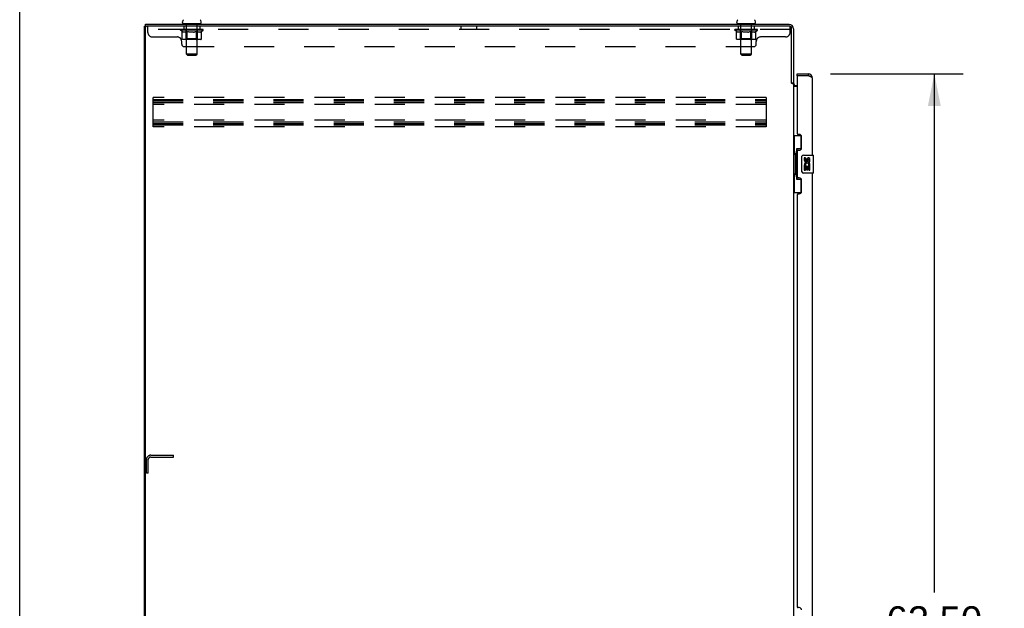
# Model space of a CAD drawing. Header units: inches. Extents: x 0 to 304, y 0 to 196.
# Tile 3 of 19: x 0 to 55, y 102 to 135. Entities that reach past the tile are written whole.
import ezdxf

# ---------------------------------------------------------------- set-up
doc = ezdxf.new("R2010")
doc.units = ezdxf.units.IN
doc.header["$LTSCALE"] = 16.696429
doc.header["$MEASUREMENT"] = 0
doc.linetypes.add('HIDDEN', pattern=[0.2, 0.1, -0.1])
doc.layers.get('0').update_dxf_attribs({"linetype": 'CONTINUOUS'})
for name, color, linetype in [('02___PRT_ALL_AXES', 7, 'CONTINUOUS'), ('DEFAULT_2', 8, 'HIDDEN'), ('DIMENSIONS', 7, 'CONTINUOUS')]:
    doc.layers.add(name, color=color, linetype=linetype)
doc.styles.get("Standard").update_dxf_attribs({"font": 'arial.ttf'})
doc.dimstyles.new('DIMSTYLE_1', dxfattribs={"dimtxt": 1.517857, "dimasz": 1.785714, "dimexe": 0.09, "dimexo": 0.07, "dimgap": 0.0425, "dimtad": 0, "dimtih": 1, "dimtoh": 1, "dimzin": 4, "dimdsep": 46, "dimtxsty": 'Standard', "dimblk": '_FILLED', "dimblk1": '_FILLED', "dimblk2": '_FILLED', "dimcen": 0.09, "dimazin": 1, "dimtfac": 1, "dimtdec": 3, "dimtofl": 0, "dimtmove": 0, "dimatfit": 3, "dimldrblk": '_FILLED', "dimfxl": 1, "dimtolj": 1, "dimtzin": 4, "dimarcsym": 0})

# ---------------------------------------------------------------- blocks, each defined once
blk = doc.blocks.new('_FILLED')
at = {"color": 0, "linetype": 'ByBlock'}
blk.add_solid([(0, 0), (-1, 0.2), (-1, -0.2)], dxfattribs=at)
blk = doc.blocks.new('*D12')
at = {"layer": 'DIMENSIONS', "color": 2, "linetype": 'Continuous'}
for p, q in [((44.985, 131.949), (52.344, 131.949)), ((50.736, 131.949), (50.736, 103.181)), ((50.736, 69.449), (50.736, 97.868)), ((44.985, 69.449), (52.344, 69.449))]:
    blk.add_line(p, q, dxfattribs=at)
at = {"layer": 'DIMENSIONS', "color": 2, "linetype": 'Continuous', "xscale": 1.7857142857, "yscale": 1.7857142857, "zscale": 1.7857142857}
for p, rotation in [((50.736, 131.949), 90), ((50.736, 69.449), 270)]:
    blk.add_blockref('_FILLED', p, dxfattribs=dict(at, rotation=rotation))
at = {"layer": 'DIMENSIONS', "color": 2, "linetype": 'Continuous', "insert": (50.736, 102.422), "char_height": 1.5179, "width": 7.76421, "attachment_point": 2, "line_spacing_factor": 0.9}
blk.add_mtext('62.50\\PDOORS', dxfattribs=at)

msp = doc.modelspace()

# ---------------------------------------------------------------- linework, layer by layer
at = {"color": 7, "linetype": 'Continuous'}
for p, q in [((0, 0), (0, 196.429)), ((6.923, 62.803), (6.923, 134.595)), ((6.923, 134.595), (7.038, 134.595)), ((6.975, 134.595), (6.975, 134.699)), ((9.025, 134.798), (9.025, 134.837)), ((9.048, 134.729), (9.048, 134.699)), ((10.048, 134.729), (9.048, 134.729)), ((10.048, 134.729), (10.048, 134.699)), ((10.071, 134.798), (10.071, 134.837)), ((39.775, 134.798), (39.775, 134.837)), ((39.798, 134.729), (39.798, 134.699)), ((40.798, 134.729), (39.798, 134.729)), ((40.798, 134.729), (40.798, 134.699)), ((40.821, 134.798), (40.821, 134.837)), ((43.127, 131.845), (43.127, 131.949)), ((43.147, 131.845), (43.127, 131.845)), ((43.735, 131.949), (43.735, 131.845)), ((42.819, 131.458), (42.923, 131.458)), ((42.923, 128.524), (43.364, 128.524)), ((42.962, 128.524), (42.962, 127.499)), ((43.327, 128.524), (43.327, 127.744)), ((42.941, 127.499), (42.941, 126.399)), ((42.941, 127.499), (43.063, 127.499)), ((43.063, 127.529), (43.063, 127.549)), ((43.063, 126.399), (43.063, 127.499)), ((43.1, 127.789), (43.1, 126.109)), ((43.327, 127.789), (43.1, 127.789)), ((43.386, 126.549), (43.386, 127.349)), ((43.486, 127.449), (44.026, 127.449)), ((44.041, 126.464), (44.041, 127.434)), ((42.941, 126.399), (43.063, 126.399)), ((42.962, 126.399), (42.962, 125.374)), ((43.063, 126.348), (43.063, 126.368)), ((44.026, 126.449), (43.486, 126.449)), ((43.1, 126.109), (43.327, 126.109)), ((43.327, 126.154), (43.327, 125.374)), ((42.923, 125.374), (43.364, 125.374))]:
    msp.add_line(p, q, dxfattribs=at)
at = {"color": 3, "linetype": 'Continuous'}
for p, q in [((6.975, 134.699), (42.677, 134.699)), ((6.975, 62.865), (6.975, 134.532)), ((42.715, 134.595), (7.038, 134.595)), ((42.819, 131.447), (42.819, 134.491)), ((42.923, 134.452), (42.923, 131.445)), ((43.127, 131.949), (43.735, 131.949)), ((43.127, 131.825), (43.127, 128.656)), ((43.735, 131.845), (43.147, 131.845)), ((43.981, 127.449), (43.981, 131.702)), ((42.833, 131.425), (42.831, 131.429)), ((42.923, 131.406), (42.849, 131.406)), ((42.923, 131.406), (42.923, 69.991)), ((43.127, 131.251), (42.923, 131.251)), ((43.066, 131.303), (43.127, 131.303)), ((43.247, 128.596), (43.187, 128.596)), ((43.377, 127.846), (43.377, 128.466)), ((43.127, 127.656), (43.127, 126.241)), ((43.187, 127.716), (43.247, 127.716)), ((43.247, 126.181), (43.187, 126.181)), ((43.981, 101.199), (43.981, 126.449)), ((43.377, 125.431), (43.377, 126.051)), ((43.127, 125.241), (43.127, 102.406)), ((43.187, 125.301), (43.247, 125.301)), ((43.247, 102.346), (43.187, 102.346))]:
    msp.add_line(p, q, dxfattribs=at)
for points in [[(43.829, 131.809), (43.814, 131.815), (43.799, 131.821), (43.783, 131.827), (43.767, 131.833), (43.735, 131.845)], [(43.981, 131.702), (43.981, 131.708), (43.979, 131.714), (43.977, 131.72), (43.973, 131.726), (43.968, 131.732), (43.962, 131.738), (43.956, 131.744), (43.948, 131.75), (43.94, 131.756), (43.93, 131.761), (43.92, 131.767), (43.909, 131.773), (43.897, 131.779), (43.885, 131.785), (43.872, 131.791), (43.858, 131.797), (43.844, 131.803), (43.829, 131.809)], [(42.831, 131.429), (42.83, 131.431), (42.829, 131.432), (42.828, 131.434), (42.827, 131.436), (42.826, 131.437), (42.825, 131.439), (42.823, 131.441), (42.822, 131.443), (42.821, 131.445), (42.819, 131.447)], [(42.849, 131.406), (42.847, 131.408), (42.845, 131.409), (42.843, 131.411), (42.842, 131.412), (42.84, 131.414), (42.839, 131.415), (42.838, 131.417), (42.837, 131.418), (42.836, 131.419), (42.835, 131.421), (42.834, 131.422), (42.833, 131.423), (42.833, 131.425)]]:
    msp.add_lwpolyline(points, dxfattribs=at)
at = {"color": 7, "linetype": 'Continuous'}
for points in [[(43.1, 127.765), (43.1, 127.762), (43.101, 127.758), (43.102, 127.754), (43.103, 127.75), (43.105, 127.745), (43.107, 127.74), (43.109, 127.734), (43.112, 127.728), (43.116, 127.722), (43.119, 127.715), (43.124, 127.707), (43.129, 127.7), (43.134, 127.691), (43.136, 127.688)], [(43.386, 127.349), (43.387, 127.355), (43.387, 127.361), (43.388, 127.367), (43.389, 127.373), (43.391, 127.379), (43.393, 127.385)], [(43.136, 126.21), (43.134, 126.206), (43.129, 126.198), (43.124, 126.19), (43.119, 126.182), (43.116, 126.176), (43.112, 126.169), (43.109, 126.163), (43.107, 126.158), (43.105, 126.152), (43.103, 126.148), (43.102, 126.143), (43.101, 126.139), (43.1, 126.136), (43.1, 126.132)], [(43.393, 126.512), (43.391, 126.518), (43.389, 126.524), (43.388, 126.53), (43.387, 126.536), (43.387, 126.542), (43.386, 126.549)]]:
    msp.add_lwpolyline(points, dxfattribs=at)
for centre, radius, start, end in [((9.169, 134.837), 0.144, 124.6626, 180), ((9.927, 134.837), 0.144, 0, 55.3374), ((39.919, 134.837), 0.144, 124.6626, 180), ((40.677, 134.837), 0.144, 0, 55.3374), ((9.094, 134.798), 0.069, 180, 270), ((10.002, 134.798), 0.069, 270, 360), ((39.844, 134.798), 0.069, 180, 270), ((40.752, 134.798), 0.069, 270, 360), ((43.735, 131.702), 0.142, 48.633, 90), ((43.817, 131.559), 0.26, 90, 92.6114), ((43.486, 127.349), 0.1, 90, 158.7946), ((44.026, 127.434), 0.015, 0, 90), ((43.486, 126.549), 0.1, 201.205, 270), ((44.026, 126.464), 0.015, 270, 360)]:
    msp.add_arc(centre, radius, start, end, dxfattribs=at)
at = {"color": 3, "linetype": 'Continuous'}
for centre, radius, start, end in [((7.038, 134.532), 0.0625, 90, 180), ((42.677, 134.452), 0.246, 0, 90), ((42.715, 134.491), 0.104, 0, 90), ((43.147, 131.825), 0.02, 90, 180), ((43.735, 131.702), 0.246, 0, 90), ((43.066, 131.445), 0.142, 180, 270), ((43.187, 128.656), 0.06, 180, 270), ((43.247, 128.466), 0.13, 0, 90), ((43.247, 127.846), 0.13, 270, 360), ((43.187, 127.656), 0.06, 90, 180), ((43.187, 126.241), 0.06, 180, 270), ((43.247, 126.051), 0.13, 0, 90), ((43.187, 125.241), 0.06, 90, 180), ((43.247, 125.431), 0.13, 270, 360), ((43.187, 102.406), 0.06, 180, 270), ((43.247, 102.216), 0.13, 0, 90)]:
    msp.add_arc(centre, radius, start, end, dxfattribs=at)
at = {"color": 7, "linetype": 'Continuous'}
for centre, start_param, end_param in [((43.167, 127.539), 0.699287, 1.51401), ((43.167, 127.539), -4.655602, -3.84088), ((43.167, 126.358), 0.699287, 1.51401), ((43.167, 126.358), -4.655602, -3.84088)]:
    msp.add_ellipse(centre, major_axis=(0, 0.18), ratio=0.579493, start_param=start_param, end_param=end_param, dxfattribs=at)
at = {"layer": '02___PRT_ALL_AXES', "color": 8, "linetype": 'HIDDEN'}
for p, q in [((9.111, 134.595), (9.111, 134.408)), ((9.986, 134.595), (9.111, 134.595)), ((9.986, 134.408), (9.111, 134.408)), ((9.986, 134.595), (9.986, 134.408)), ((24.486, 134.408), (24.486, 134.595)), ((25.361, 134.595), (24.486, 134.595)), ((25.361, 134.408), (24.486, 134.408)), ((25.361, 134.408), (25.361, 134.595)), ((39.861, 134.595), (39.861, 134.408)), ((40.736, 134.595), (39.861, 134.595)), ((40.736, 134.408), (39.861, 134.408)), ((40.736, 134.595), (40.736, 134.408))]:
    msp.add_line(p, q, dxfattribs=at)
at = {"layer": '02___PRT_ALL_AXES', "color": 7, "linetype": 'Continuous'}
for p, q in [((43.524, 127.294), (43.524, 127.158)), ((43.587, 127.294), (43.524, 127.294)), ((43.587, 127.158), (43.587, 127.294)), ((43.524, 126.833), (43.524, 126.603)), ((43.542, 126.833), (43.524, 126.833)), ((43.577, 126.833), (43.604, 126.852)), ((43.577, 126.833), (43.838, 126.833)), ((43.587, 126.603), (43.587, 126.77)), ((43.587, 126.77), (43.652, 126.77)), ((43.652, 127.221), (43.652, 127.152)), ((43.652, 126.77), (43.652, 126.634)), ((43.713, 127.158), (43.712, 127.2)), ((43.712, 126.634), (43.712, 126.77)), ((43.712, 126.77), (43.775, 126.77)), ((43.768, 126.869), (43.825, 126.844)), ((43.775, 127.2), (43.775, 127.064)), ((43.775, 127.064), (43.838, 127.064)), ((43.775, 126.77), (43.775, 126.603)), ((43.838, 127.064), (43.838, 127.2)), ((43.838, 126.603), (43.838, 126.833)), ((43.524, 126.603), (43.587, 126.603)), ((43.652, 126.634), (43.712, 126.634)), ((43.775, 126.603), (43.838, 126.603))]:
    msp.add_line(p, q, dxfattribs=at)
for centre, radius, start, end in [((43.744, 127.2), 0.0943, 68.6999, 167.4338), ((43.744, 127.2), 0.0943, 0, 68.6704), ((43.618, 127.158), 0.0943, 180, 360), ((43.678, 126.906), 0.154, 161.4199, 206.1963), ((43.681, 126.907), 0.157, 336.5966, 161.8791), ((43.681, 126.907), 0.157, 205.737, 207.8532), ((43.618, 127.158), 0.0314, 180, 261.2295), ((43.681, 126.907), 0.0943, 336.5966, 215.1122), ((43.618, 127.163), 0.0362, 263.4285, 341.7628), ((43.744, 127.2), 0.0314, 0, 180.0485)]:
    msp.add_arc(centre, radius, start, end, dxfattribs=at)
at = {"layer": 'DEFAULT_2', "color": 8, "linetype": 'HIDDEN'}
for p, q in [((7.111, 134.25), (7.111, 134.595)), ((42.736, 134.408), (7.111, 134.408)), ((8.915, 134.368), (8.915, 134.415)), ((9.014, 134.298), (8.915, 134.368)), ((10.181, 134.368), (8.915, 134.368)), ((8.925, 134.408), (8.925, 134.415)), ((8.933, 134.405), (8.933, 134.408)), ((8.933, 134.405), (10.163, 134.405)), ((8.942, 134.405), (8.942, 134.408)), ((8.943, 134.405), (8.943, 134.408)), ((8.953, 134.408), (8.953, 134.415)), ((8.969, 134.405), (8.969, 134.408)), ((8.971, 134.405), (8.971, 134.408)), ((9, 134.408), (9, 134.415)), ((9.014, 134.405), (9.014, 134.408)), ((9.017, 134.405), (9.017, 134.408)), ((9.221, 134.408), (9.02, 134.408)), ((9.063, 134.408), (9.063, 134.415)), ((9.064, 134.405), (9.064, 134.408)), ((9.065, 134.405), (9.065, 134.408)), ((9.068, 134.405), (9.068, 134.408)), ((9.075, 134.405), (9.075, 134.408)), ((9.075, 134.405), (9.075, 134.408)), ((9.079, 134.405), (9.079, 134.408)), ((9.082, 134.405), (9.082, 134.409)), ((9.087, 134.405), (9.087, 134.408)), ((9.101, 134.405), (9.101, 134.408)), ((9.119, 134.405), (9.119, 134.41)), ((9.119, 134.405), (9.119, 134.408)), ((9.14, 134.405), (9.14, 134.408)), ((9.141, 134.408), (9.141, 134.415)), ((9.151, 134.405), (9.151, 134.408)), ((9.155, 134.405), (9.155, 134.408)), ((9.164, 134.405), (9.164, 134.408)), ((9.176, 134.405), (9.176, 134.412)), ((9.191, 134.405), (9.191, 134.408)), ((9.194, 134.405), (9.194, 134.408)), ((9.221, 134.405), (9.221, 134.408)), ((9.288, 134.408), (9.226, 134.408)), ((9.232, 134.408), (9.232, 134.415)), ((9.235, 133.896), (9.235, 134.365)), ((9.236, 134.729), (9.236, 134.699)), ((9.238, 134.405), (9.238, 134.408)), ((9.243, 134.405), (9.243, 134.408)), ((9.248, 133.048), (9.248, 134.694)), ((9.249, 134.405), (9.249, 134.413)), ((9.253, 134.405), (9.253, 134.408)), ((9.264, 134.405), (9.264, 134.408)), ((9.288, 134.405), (9.288, 134.408)), ((9.363, 134.408), (9.304, 134.408)), ((9.324, 134.405), (9.324, 134.408)), ((9.332, 134.408), (9.332, 134.415)), ((9.335, 134.405), (9.335, 134.408)), ((9.338, 134.405), (9.338, 134.414)), ((9.34, 134.405), (9.34, 134.408)), ((9.348, 134.405), (9.348, 134.408)), ((9.363, 134.405), (9.363, 134.408)), ((9.444, 134.408), (9.389, 134.408)), ((9.402, 134.405), (9.402, 134.408)), ((9.434, 134.408), (9.548, 134.415)), ((9.438, 134.408), (9.438, 134.415)), ((9.439, 134.415), (9.438, 134.415)), ((9.439, 134.408), (9.439, 134.414)), ((9.439, 134.405), (9.439, 134.408)), ((9.443, 134.405), (9.443, 134.408)), ((9.444, 134.405), (9.444, 134.408)), ((9.444, 134.405), (9.444, 134.408)), ((9.527, 134.408), (9.479, 134.408)), ((9.485, 134.405), (9.485, 134.408)), ((9.527, 134.405), (9.527, 134.408)), ((9.546, 134.408), (9.546, 134.408)), ((9.546, 134.405), (9.546, 134.408)), ((9.546, 134.405), (9.546, 134.408)), ((9.548, 134.408), (9.548, 134.415)), ((9.663, 134.408), (9.548, 134.415)), ((9.551, 134.405), (9.551, 134.408)), ((9.551, 134.405), (9.551, 134.408)), ((9.551, 134.408), (9.551, 134.408)), ((9.569, 134.405), (9.569, 134.408)), ((9.569, 134.408), (9.617, 134.408)), ((9.612, 134.405), (9.612, 134.408)), ((9.652, 134.405), (9.652, 134.408)), ((9.653, 134.405), (9.653, 134.408)), ((9.653, 134.408), (9.707, 134.408)), ((9.654, 134.405), (9.654, 134.408)), ((9.658, 134.408), (9.658, 134.415)), ((9.658, 134.415), (9.658, 134.415)), ((9.658, 134.408), (9.658, 134.414)), ((9.658, 134.405), (9.658, 134.408)), ((9.694, 134.405), (9.694, 134.408)), ((9.733, 134.405), (9.733, 134.408)), ((9.733, 134.408), (9.792, 134.408)), ((9.749, 134.405), (9.749, 134.408)), ((9.756, 134.405), (9.756, 134.408)), ((9.759, 134.405), (9.759, 134.414)), ((9.761, 134.405), (9.761, 134.408)), ((9.765, 134.408), (9.765, 134.415)), ((9.772, 134.405), (9.772, 134.408)), ((9.808, 134.405), (9.808, 134.408)), ((9.808, 134.408), (9.87, 134.408)), ((9.832, 134.405), (9.832, 134.408)), ((9.843, 134.405), (9.843, 134.408)), ((9.847, 134.405), (9.847, 134.413)), ((9.848, 133.048), (9.848, 134.694)), ((9.853, 134.405), (9.853, 134.408)), ((9.858, 134.405), (9.858, 134.408)), ((9.861, 134.729), (9.861, 134.699)), ((9.861, 133.896), (9.861, 134.365)), ((9.865, 134.408), (9.865, 134.415)), ((9.875, 134.405), (9.875, 134.408)), ((9.875, 134.408), (10.181, 134.408)), ((9.902, 134.405), (9.902, 134.408)), ((9.905, 134.405), (9.905, 134.408)), ((9.921, 134.405), (9.921, 134.412)), ((9.932, 134.405), (9.932, 134.408)), ((9.941, 134.405), (9.941, 134.408)), ((9.946, 134.405), (9.946, 134.408)), ((9.955, 134.408), (9.955, 134.415)), ((9.957, 134.405), (9.957, 134.408)), ((9.977, 134.405), (9.977, 134.41)), ((9.978, 134.405), (9.978, 134.408)), ((9.996, 134.405), (9.996, 134.408)), ((10.01, 134.405), (10.01, 134.408)), ((10.014, 134.405), (10.014, 134.409)), ((10.018, 134.405), (10.018, 134.408)), ((10.021, 134.405), (10.021, 134.408)), ((10.021, 134.405), (10.021, 134.408)), ((10.028, 134.405), (10.028, 134.408)), ((10.031, 134.405), (10.031, 134.408)), ((10.032, 134.405), (10.032, 134.408)), ((10.033, 134.408), (10.033, 134.415)), ((10.06, 134.411), (10.18, 134.412)), ((10.06, 134.408), (10.06, 134.411)), ((10.079, 134.405), (10.079, 134.408)), ((10.082, 134.405), (10.082, 134.408)), ((10.085, 134.3), (10.181, 134.368)), ((10.097, 134.408), (10.097, 134.415)), ((10.125, 134.405), (10.125, 134.408)), ((10.127, 134.405), (10.127, 134.408)), ((10.143, 134.408), (10.143, 134.415)), ((10.153, 134.405), (10.153, 134.408)), ((10.154, 134.405), (10.154, 134.408)), ((10.163, 134.405), (10.163, 134.408)), ((10.172, 134.408), (10.172, 134.415)), ((10.18, 134.408), (10.18, 134.412)), ((10.181, 134.368), (10.181, 134.408)), ((39.665, 134.368), (39.665, 134.415)), ((40.931, 134.368), (39.665, 134.368)), ((39.764, 134.298), (39.665, 134.368)), ((39.675, 134.408), (39.675, 134.415)), ((39.683, 134.405), (39.683, 134.408)), ((39.683, 134.405), (40.913, 134.405)), ((39.692, 134.405), (39.692, 134.408)), ((39.693, 134.405), (39.693, 134.408)), ((39.703, 134.408), (39.703, 134.415)), ((39.719, 134.405), (39.719, 134.408)), ((39.721, 134.405), (39.721, 134.408)), ((39.75, 134.408), (39.75, 134.415)), ((39.764, 134.405), (39.764, 134.408)), ((39.767, 134.405), (39.767, 134.408)), ((39.971, 134.408), (39.77, 134.408)), ((39.813, 134.408), (39.813, 134.415)), ((39.814, 134.405), (39.814, 134.408)), ((39.815, 134.405), (39.815, 134.408)), ((39.818, 134.405), (39.818, 134.408)), ((39.825, 134.405), (39.825, 134.408)), ((39.825, 134.405), (39.825, 134.408)), ((39.829, 134.405), (39.829, 134.408)), ((39.832, 134.405), (39.832, 134.409)), ((39.837, 134.405), (39.837, 134.408)), ((39.851, 134.405), (39.851, 134.408)), ((39.869, 134.405), (39.869, 134.41)), ((39.869, 134.405), (39.869, 134.408)), ((39.89, 134.405), (39.89, 134.408)), ((39.891, 134.408), (39.891, 134.415)), ((39.901, 134.405), (39.901, 134.408)), ((39.905, 134.405), (39.905, 134.408)), ((39.914, 134.405), (39.914, 134.408)), ((39.926, 134.405), (39.926, 134.412)), ((39.941, 134.405), (39.941, 134.408)), ((39.944, 134.405), (39.944, 134.408)), ((39.971, 134.405), (39.971, 134.408)), ((40.038, 134.408), (39.976, 134.408)), ((39.982, 134.408), (39.982, 134.415)), ((39.985, 133.896), (39.985, 134.365)), ((39.986, 134.729), (39.986, 134.699)), ((39.988, 134.405), (39.988, 134.408)), ((39.993, 134.405), (39.993, 134.408)), ((39.998, 133.048), (39.998, 134.694)), ((39.999, 134.405), (39.999, 134.413)), ((40.003, 134.405), (40.003, 134.408)), ((40.014, 134.405), (40.014, 134.408)), ((40.038, 134.405), (40.038, 134.408)), ((40.113, 134.408), (40.054, 134.408)), ((40.074, 134.405), (40.074, 134.408)), ((40.082, 134.408), (40.082, 134.415)), ((40.085, 134.405), (40.085, 134.408)), ((40.088, 134.405), (40.088, 134.414)), ((40.09, 134.405), (40.09, 134.408)), ((40.098, 134.405), (40.098, 134.408)), ((40.113, 134.405), (40.113, 134.408)), ((40.194, 134.408), (40.139, 134.408)), ((40.152, 134.405), (40.152, 134.408)), ((40.184, 134.408), (40.298, 134.415)), ((40.188, 134.408), (40.188, 134.415)), ((40.189, 134.415), (40.188, 134.415)), ((40.189, 134.408), (40.189, 134.414)), ((40.189, 134.405), (40.189, 134.408)), ((40.193, 134.405), (40.193, 134.408)), ((40.194, 134.405), (40.194, 134.408)), ((40.194, 134.405), (40.194, 134.408)), ((40.277, 134.408), (40.229, 134.408)), ((40.235, 134.405), (40.235, 134.408)), ((40.277, 134.405), (40.277, 134.408)), ((40.296, 134.408), (40.296, 134.408)), ((40.296, 134.405), (40.296, 134.408)), ((40.296, 134.405), (40.296, 134.408)), ((40.298, 134.408), (40.298, 134.415)), ((40.298, 134.415), (40.413, 134.408)), ((40.301, 134.405), (40.301, 134.408)), ((40.301, 134.405), (40.301, 134.408)), ((40.301, 134.408), (40.301, 134.408)), ((40.319, 134.405), (40.319, 134.408)), ((40.319, 134.408), (40.367, 134.408)), ((40.362, 134.405), (40.362, 134.408)), ((40.402, 134.405), (40.402, 134.408)), ((40.403, 134.405), (40.403, 134.408)), ((40.403, 134.408), (40.457, 134.408)), ((40.404, 134.405), (40.404, 134.408)), ((40.408, 134.408), (40.408, 134.415)), ((40.408, 134.415), (40.408, 134.415)), ((40.408, 134.408), (40.408, 134.414)), ((40.408, 134.405), (40.408, 134.408)), ((40.444, 134.405), (40.444, 134.408)), ((40.483, 134.405), (40.483, 134.408)), ((40.483, 134.408), (40.542, 134.408)), ((40.499, 134.405), (40.499, 134.408)), ((40.506, 134.405), (40.506, 134.408)), ((40.509, 134.405), (40.509, 134.414)), ((40.511, 134.405), (40.511, 134.408)), ((40.515, 134.408), (40.515, 134.415)), ((40.522, 134.405), (40.522, 134.408)), ((40.558, 134.405), (40.558, 134.408)), ((40.558, 134.408), (40.62, 134.408)), ((40.582, 134.405), (40.582, 134.408)), ((40.593, 134.405), (40.593, 134.408)), ((40.597, 134.405), (40.597, 134.413)), ((40.598, 133.048), (40.598, 134.694)), ((40.603, 134.405), (40.603, 134.408)), ((40.608, 134.405), (40.608, 134.408)), ((40.611, 134.729), (40.611, 134.699)), ((40.611, 133.896), (40.611, 134.365)), ((40.615, 134.408), (40.615, 134.415)), ((40.625, 134.405), (40.625, 134.408)), ((40.625, 134.408), (40.931, 134.408)), ((40.652, 134.405), (40.652, 134.408)), ((40.655, 134.405), (40.655, 134.408)), ((40.671, 134.405), (40.671, 134.412)), ((40.682, 134.405), (40.682, 134.408)), ((40.691, 134.405), (40.691, 134.408)), ((40.696, 134.405), (40.696, 134.408)), ((40.705, 134.408), (40.705, 134.415)), ((40.707, 134.405), (40.707, 134.408)), ((40.727, 134.405), (40.727, 134.41)), ((40.728, 134.405), (40.728, 134.408)), ((40.746, 134.405), (40.746, 134.408)), ((40.76, 134.405), (40.76, 134.408)), ((40.764, 134.405), (40.764, 134.409)), ((40.768, 134.405), (40.768, 134.408)), ((40.771, 134.405), (40.771, 134.408)), ((40.771, 134.405), (40.771, 134.408)), ((40.778, 134.405), (40.778, 134.408)), ((40.781, 134.405), (40.781, 134.408)), ((40.782, 134.405), (40.782, 134.408)), ((40.783, 134.408), (40.783, 134.415)), ((40.81, 134.411), (40.93, 134.412)), ((40.81, 134.408), (40.81, 134.411)), ((40.829, 134.405), (40.829, 134.408)), ((40.832, 134.405), (40.832, 134.408)), ((40.835, 134.3), (40.931, 134.368)), ((40.847, 134.408), (40.847, 134.415)), ((40.875, 134.405), (40.875, 134.408)), ((40.877, 134.405), (40.877, 134.408)), ((40.893, 134.408), (40.893, 134.415)), ((40.903, 134.405), (40.903, 134.408)), ((40.904, 134.405), (40.904, 134.408)), ((40.913, 134.405), (40.913, 134.408)), ((40.922, 134.408), (40.922, 134.415)), ((40.93, 134.408), (40.93, 134.412)), ((40.931, 134.368), (40.931, 134.408)), ((42.715, 134.595), (42.736, 134.595)), ((42.736, 134.25), (42.736, 134.595)), ((7.361, 134), (8.736, 134)), ((9.014, 133.893), (9.014, 134.298)), ((9.014, 134.298), (9.028, 134.289)), ((9.042, 134.28), (9.028, 134.289)), ((9.056, 134.273), (9.042, 134.281)), ((9.069, 134.267), (9.055, 134.273)), ((10.042, 133.856), (9.057, 133.856)), ((9.083, 134.261), (9.069, 134.267)), ((9.096, 134.256), (9.082, 134.261)), ((9.2, 134.256), (9.096, 134.256)), ((9.235, 133.896), (9.196, 133.856)), ((9.2, 134.256), (9.213, 134.261)), ((9.227, 134.267), (9.213, 134.261)), ((9.24, 134.273), (9.227, 134.267)), ((9.861, 133.896), (9.235, 133.896)), ((9.254, 134.281), (9.24, 134.273)), ((9.268, 134.289), (9.254, 134.281)), ((9.282, 134.299), (9.268, 134.289)), ((9.282, 133.893), (9.282, 134.299)), ((9.282, 134.299), (9.311, 134.289)), ((9.293, 133.861), (9.291, 133.863)), ((9.298, 133.857), (9.296, 133.859)), ((9.301, 133.857), (9.298, 133.857)), ((9.303, 133.856), (9.301, 133.857)), ((9.339, 134.281), (9.31, 134.289)), ((9.367, 134.273), (9.339, 134.281)), ((9.394, 134.266), (9.366, 134.273)), ((9.422, 134.261), (9.394, 134.267)), ((9.449, 134.256), (9.422, 134.261)), ((9.647, 134.256), (9.449, 134.256)), ((9.647, 134.256), (9.675, 134.261)), ((9.703, 134.267), (9.675, 134.261)), ((9.731, 134.273), (9.703, 134.267)), ((9.759, 134.281), (9.731, 134.273)), ((9.788, 134.29), (9.759, 134.281)), ((9.817, 134.3), (9.788, 134.29)), ((9.817, 133.893), (9.817, 134.3)), ((9.817, 134.3), (9.832, 134.29)), ((9.847, 134.281), (9.832, 134.29)), ((9.861, 134.273), (9.846, 134.281)), ((9.875, 134.266), (9.861, 134.273)), ((9.861, 133.896), (9.901, 133.856)), ((9.889, 134.261), (9.875, 134.267)), ((9.904, 134.256), (9.889, 134.261)), ((9.997, 134.256), (9.904, 134.256)), ((9.997, 134.256), (10.012, 134.261)), ((10.026, 134.267), (10.012, 134.261)), ((10.041, 134.273), (10.026, 134.267)), ((10.055, 134.281), (10.04, 134.273)), ((10.07, 134.29), (10.055, 134.281)), ((10.085, 134.3), (10.07, 134.29)), ((10.085, 133.893), (10.085, 134.3)), ((39.764, 133.893), (39.764, 134.298)), ((39.764, 134.298), (39.778, 134.289)), ((39.792, 134.28), (39.778, 134.289)), ((39.806, 134.273), (39.792, 134.281)), ((39.819, 134.267), (39.805, 134.273)), ((40.792, 133.856), (39.807, 133.856)), ((39.833, 134.261), (39.819, 134.267)), ((39.846, 134.256), (39.832, 134.261)), ((39.95, 134.256), (39.846, 134.256)), ((39.985, 133.896), (39.946, 133.856)), ((39.95, 134.256), (39.963, 134.261)), ((39.977, 134.267), (39.963, 134.261)), ((39.99, 134.273), (39.977, 134.267)), ((40.611, 133.896), (39.985, 133.896)), ((40.004, 134.281), (39.99, 134.273)), ((40.018, 134.289), (40.004, 134.281)), ((40.032, 134.299), (40.018, 134.289)), ((40.032, 133.893), (40.032, 134.299)), ((40.032, 134.299), (40.061, 134.289)), ((40.035, 133.874), (40.034, 133.878)), ((40.037, 133.87), (40.035, 133.874)), ((40.043, 133.861), (40.041, 133.863)), ((40.048, 133.857), (40.046, 133.859)), ((40.051, 133.857), (40.048, 133.857)), ((40.053, 133.856), (40.051, 133.857)), ((40.089, 134.281), (40.06, 134.289)), ((40.117, 134.273), (40.089, 134.281)), ((40.144, 134.266), (40.116, 134.273)), ((40.172, 134.261), (40.144, 134.267)), ((40.199, 134.256), (40.172, 134.261)), ((40.397, 134.256), (40.199, 134.256)), ((40.397, 134.256), (40.425, 134.261)), ((40.453, 134.267), (40.425, 134.261)), ((40.481, 134.273), (40.453, 134.267)), ((40.509, 134.281), (40.481, 134.273)), ((40.538, 134.29), (40.509, 134.281)), ((40.567, 134.3), (40.538, 134.29)), ((40.567, 133.893), (40.567, 134.3)), ((40.567, 134.3), (40.582, 134.29)), ((40.597, 134.281), (40.582, 134.29)), ((40.611, 134.273), (40.596, 134.281)), ((40.625, 134.266), (40.611, 134.273)), ((40.611, 133.896), (40.651, 133.856)), ((40.639, 134.261), (40.625, 134.267)), ((40.654, 134.256), (40.639, 134.261)), ((40.747, 134.256), (40.654, 134.256)), ((40.747, 134.256), (40.762, 134.261)), ((40.776, 134.267), (40.762, 134.261)), ((40.791, 134.273), (40.776, 134.267)), ((40.805, 134.281), (40.79, 134.273)), ((40.82, 134.29), (40.805, 134.281)), ((40.835, 134.3), (40.82, 134.29)), ((40.835, 133.893), (40.835, 134.3)), ((42.486, 134), (41.111, 134)), ((8.986, 133.595), (8.986, 133.75)), ((9.111, 133.47), (40.736, 133.47)), ((40.861, 133.595), (40.861, 133.75)), ((9.317, 132.979), (9.248, 133.048)), ((9.848, 133.048), (9.248, 133.048)), ((9.317, 132.979), (9.779, 132.979)), ((9.779, 132.979), (9.848, 133.048)), ((40.598, 133.048), (39.998, 133.048)), ((40.067, 132.979), (39.998, 133.048)), ((40.067, 132.979), (40.529, 132.979)), ((40.529, 132.979), (40.598, 133.048)), ((7.402, 129.011), (7.402, 130.636)), ((41.402, 130.636), (7.402, 130.636)), ((41.402, 130.636), (41.402, 129.011)), ((7.402, 130.532), (41.402, 130.532)), ((7.402, 130.449), (41.402, 130.449)), ((7.402, 130.365), (41.402, 130.365)), ((41.402, 130.261), (7.402, 130.261)), ((41.402, 129.386), (7.402, 129.386)), ((7.402, 129.282), (41.402, 129.282)), ((7.402, 129.199), (41.402, 129.199)), ((7.402, 129.115), (41.402, 129.115)), ((41.402, 129.011), (7.402, 129.011)), ((7.027, 109.803), (7.027, 110.556)), ((7.131, 109.803), (7.131, 110.556)), ((7.274, 110.803), (8.527, 110.803)), ((7.274, 110.699), (8.527, 110.699)), ((8.527, 110.699), (8.527, 110.803)), ((7.131, 109.803), (7.027, 109.803))]:
    msp.add_line(p, q, dxfattribs=at)
for points in [[(9.057, 133.856), (9.052, 133.857), (9.047, 133.857), (9.042, 133.859), (9.037, 133.861), (9.032, 133.863), (9.028, 133.866), (9.024, 133.87), (9.021, 133.874), (9.018, 133.878), (9.016, 133.883), (9.015, 133.888), (9.014, 133.893)], [(9.283, 133.883), (9.282, 133.888), (9.282, 133.893)], [(9.284, 133.878), (9.283, 133.883), (9.282, 133.888), (9.282, 133.893)], [(9.296, 133.859), (9.293, 133.861), (9.291, 133.863), (9.289, 133.866), (9.287, 133.87), (9.285, 133.874), (9.284, 133.878)], [(9.289, 133.866), (9.287, 133.87), (9.285, 133.874)], [(9.796, 133.856), (9.798, 133.857), (9.801, 133.857), (9.803, 133.859), (9.806, 133.861), (9.808, 133.863), (9.81, 133.866), (9.812, 133.87), (9.814, 133.874), (9.815, 133.878), (9.816, 133.883), (9.817, 133.888), (9.817, 133.893)], [(10.042, 133.856), (10.047, 133.857), (10.052, 133.857), (10.057, 133.859), (10.062, 133.861), (10.067, 133.863), (10.071, 133.866), (10.075, 133.87), (10.078, 133.874), (10.081, 133.878), (10.083, 133.883), (10.084, 133.888), (10.085, 133.893)], [(39.807, 133.856), (39.802, 133.857), (39.797, 133.857), (39.792, 133.859), (39.787, 133.861), (39.782, 133.863), (39.778, 133.866), (39.774, 133.87), (39.771, 133.874), (39.768, 133.878), (39.766, 133.883), (39.765, 133.888), (39.764, 133.893)], [(40.033, 133.883), (40.032, 133.888), (40.032, 133.893)], [(40.034, 133.878), (40.033, 133.883), (40.032, 133.888), (40.032, 133.893)], [(40.046, 133.859), (40.043, 133.861), (40.041, 133.863), (40.039, 133.866), (40.037, 133.87)], [(40.546, 133.856), (40.548, 133.857), (40.551, 133.857), (40.553, 133.859), (40.556, 133.861), (40.558, 133.863), (40.56, 133.866), (40.562, 133.87), (40.564, 133.874), (40.565, 133.878), (40.566, 133.883), (40.567, 133.888), (40.567, 133.893)], [(40.792, 133.856), (40.797, 133.857), (40.802, 133.857), (40.807, 133.859), (40.812, 133.861), (40.817, 133.863), (40.821, 133.866), (40.825, 133.87), (40.828, 133.874), (40.831, 133.878), (40.833, 133.883), (40.834, 133.888), (40.835, 133.893)]]:
    msp.add_lwpolyline(points, dxfattribs=at)
for centre, radius, start, end in [((9.196, 134.365), 0.0398, 0, 90), ((9.214, 134.694), 0.0345, 0, 90), ((9.883, 134.694), 0.0345, 90, 180), ((9.901, 134.365), 0.0398, 90, 180), ((39.946, 134.365), 0.0398, 0, 90), ((39.964, 134.694), 0.0345, 0, 90), ((40.633, 134.694), 0.0345, 90, 180), ((40.651, 134.365), 0.0398, 90, 180), ((7.361, 134.25), 0.25, 180, 270), ((8.736, 133.75), 0.25, 0, 90), ((41.111, 133.75), 0.25, 90, 180), ((42.486, 134.25), 0.25, 270, 360), ((9.111, 133.595), 0.125, 180, 270), ((40.736, 133.595), 0.125, 270, 360), ((7.274, 110.556), 0.246, 90, 180), ((7.274, 110.556), 0.142, 90, 180)]:
    msp.add_arc(centre, radius, start, end, dxfattribs=at)
for centre, major_axis, ratio, start_param, end_param in [((9.548, 134.415), (0.633, 0.007), 0.05963, 2.96643, 3.140963), ((8.895, 134.403), (0.198, 0), 0.060556, 0.430652, 1.470503), ((9.548, 134.415), (0.633, 0), 0.060556, -3.141593, -2.96706), ((8.895, 134.396), (0.198, 0.002), 0.05963, 1.376596, 1.469874), ((9.548, 134.415), (0.633, 0.013), 0.05688, 2.791345, 2.965878), ((8.871, 134.403), (0.198, 0.002), 0.05963, 0.25549, 1.295341), ((8.939, 134.403), (0.198, -0.002), 0.05963, 0.605815, 1.645666), ((9.548, 134.415), (0.633, -0.007), 0.05963, -2.96643, -2.791898), ((8.939, 134.396), (0.198, 0), 0.060556, 1.551758, 1.645036), ((8.871, 134.396), (0.198, 0.004), 0.05688, 1.20151, 1.294789), ((8.94, 134.398), (0.164, 0.002), 0.05963, 1.065228, 1.614276), ((8.921, 134.398), (0.164, 0.003), 0.05688, 0.890143, 1.43919), ((8.979, 134.398), (0.164, 0), 0.060556, 1.240391, 1.789438), ((9.548, 134.415), (0.633, 0.019), 0.052395, 2.616403, 2.790936), ((8.867, 134.403), (0.198, 0.004), 0.05688, 0.080405, 1.120256), ((9.002, 134.403), (0.198, -0.004), 0.05688, 0.7809, 1.820751), ((9.548, 134.415), (0.633, -0.013), 0.05688, -2.791345, -2.616812), ((9.002, 134.396), (0.198, -0.002), 0.05963, 1.72692, 1.820198), ((8.867, 134.396), (0.198, 0.006), 0.052395, 1.026568, 1.119847), ((8.92, 134.398), (0.164, 0.005), 0.052395, 0.715201, 1.264248), ((9.034, 134.398), (0.164, -0.002), 0.05963, 1.415553, 1.9646), ((9.548, 134.415), (0.633, 0.025), 0.046319, 2.441654, 2.616187), ((9.081, 134.403), (0.198, -0.006), 0.052395, 0.955842, 1.995693), ((8.884, 134.403), (0.198, 0.006), 0.052395, -0.094537, 0.945314), ((9.548, 134.415), (0.633, -0.019), 0.052395, -2.616403, -2.44187), ((9.081, 134.396), (0.198, -0.004), 0.05688, 1.902006, 1.995284), ((8.884, 134.396), (0.198, 0.008), 0.046319, 0.851819, 0.945098), ((8.938, 134.398), (0.164, 0.006), 0.046319, 0.540452, 1.089499), ((9.105, 134.398), (0.164, -0.003), 0.05688, 1.590638, 2.139686), ((9.548, 134.415), (0.633, 0.029), 0.038841, 2.267123, 2.441656), ((9.175, 134.403), (0.198, -0.008), 0.046319, 1.130591, 2.170442), ((8.921, 134.403), (0.198, 0.008), 0.046319, -0.269286, 0.770565), ((9.548, 134.415), (0.633, -0.025), 0.046319, -2.441654, -2.267121), ((9.175, 134.396), (0.198, -0.006), 0.052395, 2.076947, 2.170226), ((8.921, 134.396), (0.198, 0.009), 0.038841, 0.677289, 0.770567), ((8.975, 134.398), (0.164, 0.008), 0.038841, 0.365921, 0.914969), ((9.19, 134.398), (0.164, -0.005), 0.052395, 1.76558, 2.314627), ((9.548, 134.415), (0.633, 0.033), 0.030195, 2.09281, 2.267343), ((9.279, 134.403), (0.198, -0.009), 0.038841, 1.305122, 2.344973), ((8.977, 134.403), (0.198, 0.009), 0.038841, -0.443817, 0.596034), ((9.548, 134.415), (0.633, -0.029), 0.038841, -2.267123, -2.092591), ((9.279, 134.396), (0.198, -0.008), 0.046319, 2.251696, 2.344975), ((8.977, 134.396), (0.198, 0.01), 0.030195, 0.502975, 0.596254), ((9.03, 134.398), (0.164, 0.009), 0.030195, 0.191608, 0.740655), ((9.285, 134.398), (0.164, -0.006), 0.046319, 1.940329, 2.489376), ((9.051, 134.403), (0.198, 0.01), 0.030195, -0.61813, 0.421721), ((9.548, 134.415), (0.633, 0.036), 0.020645, 1.918687, 2.09322), ((9.392, 134.403), (0.198, -0.01), 0.030195, 1.479435, 2.519286), ((9.548, 134.415), (0.633, -0.033), 0.030195, -2.09281, -1.918277), ((9.392, 134.396), (0.198, -0.009), 0.038841, 2.426227, 2.519505), ((9.051, 134.396), (0.198, 0.011), 0.020645, 0.328852, 0.422131), ((9.1, 134.398), (0.164, 0.009), 0.020645, 0.017485, 0.566532), ((9.389, 134.398), (0.164, -0.008), 0.038841, 2.11486, 2.663907), ((9.14, 134.403), (0.198, 0.011), 0.020645, -0.792253, 0.247598), ((9.548, 134.415), (0.633, 0.038), 0.010478, 1.744704, 1.919237), ((9.51, 134.403), (0.198, -0.011), 0.020645, 1.653558, 2.693409), ((9.548, 134.415), (0.633, -0.036), 0.020645, -1.918687, -1.744154), ((9.51, 134.396), (0.198, -0.01), 0.030195, 2.60054, 2.693819), ((9.14, 134.396), (0.198, 0.012), 0.010478, 0.154869, 0.248148), ((9.184, 134.398), (0.164, 0.01), 0.010478, 6.126688, 6.675735), ((9.497, 134.398), (0.164, -0.009), 0.030195, 2.289173, 2.83822), ((9.241, 134.403), (0.198, 0.012), 0.010478, -0.966236, -0.000846), ((9.629, 134.403), (0.198, -0.012), 0.010478, 1.827541, 2.867392), ((9.548, 134.415), (0.633, -0.038), 0.010478, -1.744704, -1.570171), ((9.629, 134.396), (0.198, -0.011), 0.020645, 2.774664, 2.867942), ((9.607, 134.398), (0.164, -0.009), 0.020645, 2.463296, 3.012344), ((9.467, 134.403), (0.198, 0.012), 0.010478, 0.274201, 1.314052), ((9.381, 134.398), (0.164, 0.01), 0.010478, -0.000483, 0.504314), ((9.351, 134.396), (0.198, 0.012), 0.010478, 0.099668, 0.192946), ((9.548, 134.415), (0.633, 0.038), 0.010478, -1.571421, -1.396888), ((9.745, 134.396), (0.198, -0.012), 0.010478, 2.948646, 3.041925), ((9.715, 134.398), (0.164, -0.01), 0.010478, 2.637279, 3.142076), ((9.586, 134.403), (0.198, 0.011), 0.020645, 0.448184, 1.488034), ((9.489, 134.398), (0.164, 0.009), 0.020645, 0.129249, 0.678296), ((9.467, 134.396), (0.198, 0.011), 0.020645, 0.273651, 0.366929), ((9.856, 134.403), (0.198, -0.012), 0.010478, -3.140747, -2.175357), ((9.548, 134.415), (0.633, 0.036), 0.020645, -1.397439, -1.222906), ((9.548, 134.415), (0.633, -0.038), 0.010478, 1.222355, 1.396888), ((9.704, 134.403), (0.198, 0.01), 0.030195, 0.622307, 1.662158), ((9.599, 134.398), (0.164, 0.009), 0.030195, 0.303372, 0.852419), ((9.913, 134.398), (0.164, -0.01), 0.010478, 2.749043, 3.29809), ((9.957, 134.403), (0.198, -0.011), 0.020645, 2.893995, 3.933846), ((9.586, 134.396), (0.198, 0.01), 0.030195, 0.447774, 0.541052), ((9.957, 134.396), (0.198, -0.012), 0.010478, 2.893445, 2.986723), ((9.548, 134.415), (0.633, 0.033), 0.030195, -1.223315, -1.048783), ((9.548, 134.415), (0.633, -0.036), 0.020645, 1.048373, 1.222906), ((9.817, 134.403), (0.198, 0.009), 0.038841, 0.79662, 1.836471), ((9.708, 134.398), (0.164, 0.008), 0.038841, 0.477686, 1.026733), ((9.997, 134.398), (0.164, -0.009), 0.020645, 2.57506, 3.124108), ((10.046, 134.403), (0.198, -0.01), 0.030195, 2.719872, 3.759723), ((9.922, 134.403), (0.198, 0.008), 0.046319, 0.971151, 2.011002), ((9.704, 134.396), (0.198, 0.009), 0.038841, 0.622087, 0.715366), ((10.046, 134.396), (0.198, -0.011), 0.020645, 2.719462, 2.812741), ((9.548, 134.415), (0.633, 0.029), 0.038841, -1.049002, -0.874469), ((9.548, 134.415), (0.633, -0.033), 0.030195, 0.87425, 1.048783), ((9.811, 134.398), (0.164, 0.006), 0.046319, 0.652216, 1.201263), ((10.015, 134.403), (0.198, 0.006), 0.052395, 1.1459, 2.185751), ((10.067, 134.398), (0.164, -0.009), 0.030195, 2.400937, 2.949985), ((10.119, 134.403), (0.198, -0.009), 0.038841, 2.545558, 3.585409), ((9.907, 134.398), (0.164, 0.005), 0.052395, 0.826965, 1.376012), ((9.817, 134.396), (0.198, 0.008), 0.046319, 0.796618, 0.889896), ((10.119, 134.396), (0.198, -0.01), 0.030195, 2.545339, 2.638617), ((10.095, 134.403), (0.198, 0.004), 0.05688, 1.320842, 2.360692), ((9.548, 134.415), (0.633, 0.025), 0.046319, -0.874471, -0.699939), ((9.548, 134.415), (0.633, -0.029), 0.038841, 0.699936, 0.874469), ((10.175, 134.403), (0.198, -0.008), 0.046319, 2.371028, 3.410879), ((10.121, 134.398), (0.164, -0.008), 0.038841, 2.226624, 2.775671), ((10.157, 134.403), (0.198, 0.002), 0.05963, 1.495927, 2.535778), ((9.991, 134.398), (0.164, 0.003), 0.05688, 1.001907, 1.550954), ((10.212, 134.403), (0.198, -0.006), 0.052395, 2.196279, 3.23613), ((10.158, 134.398), (0.164, -0.006), 0.046319, 2.052093, 2.601141), ((9.922, 134.396), (0.198, 0.006), 0.052395, 0.971367, 1.064645), ((10.201, 134.403), (0.198, 0), 0.060556, 2.364024, 2.71094), ((10.175, 134.396), (0.198, -0.009), 0.038841, 2.371026, 2.464304), ((10.229, 134.403), (0.198, -0.004), 0.05688, 2.021337, 3.061188), ((9.548, 134.415), (0.633, 0.019), 0.052395, -0.699723, -0.52519), ((9.548, 134.415), (0.633, -0.025), 0.046319, 0.525406, 0.699939), ((10.226, 134.403), (0.198, -0.002), 0.05963, 1.846251, 2.886102), ((10.062, 134.398), (0.164, 0.002), 0.05963, 1.176993, 1.72604), ((10.176, 134.398), (0.164, -0.005), 0.052395, 1.877344, 2.426392), ((10.118, 134.398), (0.164, 0), 0.060556, 1.352155, 1.901202), ((10.176, 134.398), (0.164, -0.003), 0.05688, 1.702402, 2.25145), ((10.156, 134.398), (0.164, -0.002), 0.05963, 1.527317, 2.076364), ((10.015, 134.396), (0.198, 0.004), 0.05688, 1.146309, 1.239587), ((10.212, 134.396), (0.198, -0.008), 0.046319, 2.196495, 2.289773), ((9.548, 134.415), (0.633, 0.013), 0.05688, -0.524781, -0.350248), ((9.548, 134.415), (0.633, -0.019), 0.052395, 0.350657, 0.52519), ((10.201, 134.396), (0.198, -0.002), 0.05963, 1.764997, 1.971333), ((10.095, 134.396), (0.198, 0.002), 0.05963, 1.321394, 1.414673), ((10.229, 134.396), (0.198, -0.006), 0.052395, 2.021746, 2.115024), ((9.548, 134.415), (0.633, 0.007), 0.05963, -0.349695, -0.175162), ((9.548, 134.415), (0.633, -0.013), 0.05688, 0.175715, 0.350248), ((10.157, 134.396), (0.198, 0), 0.060556, 1.496556, 1.589835), ((10.226, 134.396), (0.198, -0.004), 0.05688, 1.846804, 1.940083), ((9.548, 134.415), (0.633, -0.007), 0.05963, 6.27665, 6.458348), ((9.548, 134.415), (0.633, 0), 0.060556, -0.174533, -0.058352), ((40.298, 134.415), (0.633, 0.007), 0.05963, 2.96643, 3.140963), ((39.645, 134.403), (0.198, 0), 0.060556, 0.430652, 1.470503), ((40.298, 134.415), (0.633, 0), 0.060556, -3.141593, -2.96706), ((39.645, 134.396), (0.198, 0.002), 0.05963, 1.376596, 1.469874), ((40.298, 134.415), (0.633, 0.013), 0.05688, 2.791345, 2.965878), ((39.621, 134.403), (0.198, 0.002), 0.05963, 0.25549, 1.295341), ((39.689, 134.403), (0.198, -0.002), 0.05963, 0.605815, 1.645666), ((40.298, 134.415), (0.633, -0.007), 0.05963, -2.96643, -2.791898), ((39.689, 134.396), (0.198, 0), 0.060556, 1.551758, 1.645036), ((39.621, 134.396), (0.198, 0.004), 0.05688, 1.20151, 1.294789), ((39.69, 134.398), (0.164, 0.002), 0.05963, 1.065228, 1.614276), ((39.671, 134.398), (0.164, 0.003), 0.05688, 0.890143, 1.43919), ((39.729, 134.398), (0.164, 0), 0.060556, 1.240391, 1.789438), ((40.298, 134.415), (0.633, 0.019), 0.052395, 2.616403, 2.790936), ((39.617, 134.403), (0.198, 0.004), 0.05688, 0.080405, 1.120256), ((39.752, 134.403), (0.198, -0.004), 0.05688, 0.7809, 1.820751), ((40.298, 134.415), (0.633, -0.013), 0.05688, -2.791345, -2.616812), ((39.752, 134.396), (0.198, -0.002), 0.05963, 1.72692, 1.820198), ((39.617, 134.396), (0.198, 0.006), 0.052395, 1.026568, 1.119847), ((39.67, 134.398), (0.164, 0.005), 0.052395, 0.715201, 1.264248), ((39.784, 134.398), (0.164, -0.002), 0.05963, 1.415553, 1.9646), ((40.298, 134.415), (0.633, 0.025), 0.046319, 2.441654, 2.616187), ((39.831, 134.403), (0.198, -0.006), 0.052395, 0.955842, 1.995693), ((39.634, 134.403), (0.198, 0.006), 0.052395, -0.094537, 0.945314), ((40.298, 134.415), (0.633, -0.019), 0.052395, -2.616403, -2.44187), ((39.831, 134.396), (0.198, -0.004), 0.05688, 1.902006, 1.995284), ((39.634, 134.396), (0.198, 0.008), 0.046319, 0.851819, 0.945098), ((39.688, 134.398), (0.164, 0.006), 0.046319, 0.540452, 1.089499), ((39.855, 134.398), (0.164, -0.003), 0.05688, 1.590638, 2.139686), ((40.298, 134.415), (0.633, 0.029), 0.038841, 2.267123, 2.441656), ((39.925, 134.403), (0.198, -0.008), 0.046319, 1.130591, 2.170442), ((39.671, 134.403), (0.198, 0.008), 0.046319, -0.269286, 0.770565), ((40.298, 134.415), (0.633, -0.025), 0.046319, -2.441654, -2.267121), ((39.925, 134.396), (0.198, -0.006), 0.052395, 2.076947, 2.170226), ((39.671, 134.396), (0.198, 0.009), 0.038841, 0.677289, 0.770567), ((39.725, 134.398), (0.164, 0.008), 0.038841, 0.365921, 0.914969), ((39.94, 134.398), (0.164, -0.005), 0.052395, 1.76558, 2.314627), ((40.298, 134.415), (0.633, 0.033), 0.030195, 2.09281, 2.267343), ((40.029, 134.403), (0.198, -0.009), 0.038841, 1.305122, 2.344973), ((39.727, 134.403), (0.198, 0.009), 0.038841, -0.443817, 0.596034), ((40.298, 134.415), (0.633, -0.029), 0.038841, -2.267123, -2.092591), ((40.029, 134.396), (0.198, -0.008), 0.046319, 2.251696, 2.344975), ((39.727, 134.396), (0.198, 0.01), 0.030195, 0.502975, 0.596254), ((39.78, 134.398), (0.164, 0.009), 0.030195, 0.191608, 0.740655), ((40.035, 134.398), (0.164, -0.006), 0.046319, 1.940329, 2.489376), ((39.801, 134.403), (0.198, 0.01), 0.030195, -0.61813, 0.421721), ((40.298, 134.415), (0.633, 0.036), 0.020645, 1.918687, 2.09322), ((40.142, 134.403), (0.198, -0.01), 0.030195, 1.479435, 2.519286), ((40.298, 134.415), (0.633, -0.033), 0.030195, -2.09281, -1.918277), ((40.142, 134.396), (0.198, -0.009), 0.038841, 2.426227, 2.519505), ((39.801, 134.396), (0.198, 0.011), 0.020645, 0.328852, 0.422131), ((39.85, 134.398), (0.164, 0.009), 0.020645, 0.017485, 0.566532), ((40.139, 134.398), (0.164, -0.008), 0.038841, 2.11486, 2.663907), ((39.89, 134.403), (0.198, 0.011), 0.020645, -0.792253, 0.247598), ((40.298, 134.415), (0.633, 0.038), 0.010478, 1.744704, 1.919237), ((40.26, 134.403), (0.198, -0.011), 0.020645, 1.653558, 2.693409), ((40.298, 134.415), (0.633, -0.036), 0.020645, -1.918687, -1.744154), ((40.26, 134.396), (0.198, -0.01), 0.030195, 2.60054, 2.693819), ((39.89, 134.396), (0.198, 0.012), 0.010478, 0.154869, 0.248148), ((39.934, 134.398), (0.164, 0.01), 0.010478, 6.126688, 6.675735), ((40.247, 134.398), (0.164, -0.009), 0.030195, 2.289173, 2.83822), ((39.991, 134.403), (0.198, 0.012), 0.010478, -0.966236, -0.000846), ((40.379, 134.403), (0.198, -0.012), 0.010478, 1.827541, 2.867392), ((40.298, 134.415), (0.633, -0.038), 0.010478, -1.744704, -1.570171), ((40.379, 134.396), (0.198, -0.011), 0.020645, 2.774664, 2.867942), ((40.357, 134.398), (0.164, -0.009), 0.020645, 2.463296, 3.012344), ((40.217, 134.403), (0.198, 0.012), 0.010478, 0.274201, 1.314052), ((40.131, 134.398), (0.164, 0.01), 0.010478, -0.000483, 0.504314), ((40.101, 134.396), (0.198, 0.012), 0.010478, 0.099668, 0.192946), ((40.298, 134.415), (0.633, 0.038), 0.010478, -1.571421, -1.396888), ((40.495, 134.396), (0.198, -0.012), 0.010478, 2.948646, 3.041925), ((40.465, 134.398), (0.164, -0.01), 0.010478, 2.637279, 3.142076), ((40.336, 134.403), (0.198, 0.011), 0.020645, 0.448184, 1.488034), ((40.239, 134.398), (0.164, 0.009), 0.020645, 0.129249, 0.678296), ((40.217, 134.396), (0.198, 0.011), 0.020645, 0.273651, 0.366929), ((40.606, 134.403), (0.198, -0.012), 0.010478, -3.140747, -2.175357), ((40.298, 134.415), (0.633, 0.036), 0.020645, -1.397439, -1.222906), ((40.298, 134.415), (0.633, -0.038), 0.010478, 1.222355, 1.396888), ((40.454, 134.403), (0.198, 0.01), 0.030195, 0.622307, 1.662158), ((40.349, 134.398), (0.164, 0.009), 0.030195, 0.303372, 0.852419), ((40.663, 134.398), (0.164, -0.01), 0.010478, 2.749043, 3.29809), ((40.707, 134.403), (0.198, -0.011), 0.020645, 2.893995, 3.933846), ((40.336, 134.396), (0.198, 0.01), 0.030195, 0.447774, 0.541052), ((40.707, 134.396), (0.198, -0.012), 0.010478, 2.893445, 2.986723), ((40.298, 134.415), (0.633, 0.033), 0.030195, -1.223315, -1.048783), ((40.298, 134.415), (0.633, -0.036), 0.020645, 1.048373, 1.222906), ((40.567, 134.403), (0.198, 0.009), 0.038841, 0.79662, 1.836471), ((40.458, 134.398), (0.164, 0.008), 0.038841, 0.477686, 1.026733), ((40.747, 134.398), (0.164, -0.009), 0.020645, 2.57506, 3.124108), ((40.796, 134.403), (0.198, -0.01), 0.030195, 2.719872, 3.759723), ((40.672, 134.403), (0.198, 0.008), 0.046319, 0.971151, 2.011002), ((40.454, 134.396), (0.198, 0.009), 0.038841, 0.622087, 0.715366), ((40.796, 134.396), (0.198, -0.011), 0.020645, 2.719462, 2.812741), ((40.298, 134.415), (0.633, 0.029), 0.038841, -1.049002, -0.874469), ((40.298, 134.415), (0.633, -0.033), 0.030195, 0.87425, 1.048783), ((40.561, 134.398), (0.164, 0.006), 0.046319, 0.652216, 1.201263), ((40.765, 134.403), (0.198, 0.006), 0.052395, 1.1459, 2.185751), ((40.817, 134.398), (0.164, -0.009), 0.030195, 2.400937, 2.949985), ((40.869, 134.403), (0.198, -0.009), 0.038841, 2.545558, 3.585409), ((40.657, 134.398), (0.164, 0.005), 0.052395, 0.826965, 1.376012), ((40.567, 134.396), (0.198, 0.008), 0.046319, 0.796618, 0.889896), ((40.869, 134.396), (0.198, -0.01), 0.030195, 2.545339, 2.638617), ((40.845, 134.403), (0.198, 0.004), 0.05688, 1.320842, 2.360692), ((40.298, 134.415), (0.633, 0.025), 0.046319, -0.874471, -0.699939), ((40.298, 134.415), (0.633, -0.029), 0.038841, 0.699936, 0.874469), ((40.925, 134.403), (0.198, -0.008), 0.046319, 2.371028, 3.410879), ((40.871, 134.398), (0.164, -0.008), 0.038841, 2.226624, 2.775671), ((40.907, 134.403), (0.198, 0.002), 0.05963, 1.495927, 2.535778), ((40.741, 134.398), (0.164, 0.003), 0.05688, 1.001907, 1.550954), ((40.962, 134.403), (0.198, -0.006), 0.052395, 2.196279, 3.23613), ((40.908, 134.398), (0.164, -0.006), 0.046319, 2.052093, 2.601141), ((40.672, 134.396), (0.198, 0.006), 0.052395, 0.971367, 1.064645), ((40.951, 134.403), (0.198, 0), 0.060556, 2.364024, 2.71094), ((40.925, 134.396), (0.198, -0.009), 0.038841, 2.371026, 2.464304), ((40.979, 134.403), (0.198, -0.004), 0.05688, 2.021337, 3.061188), ((40.298, 134.415), (0.633, 0.019), 0.052395, -0.699723, -0.52519), ((40.298, 134.415), (0.633, -0.025), 0.046319, 0.525406, 0.699939), ((40.976, 134.403), (0.198, -0.002), 0.05963, 1.846251, 2.886102), ((40.812, 134.398), (0.164, 0.002), 0.05963, 1.176993, 1.72604), ((40.926, 134.398), (0.164, -0.005), 0.052395, 1.877344, 2.426392), ((40.868, 134.398), (0.164, 0), 0.060556, 1.352155, 1.901202), ((40.926, 134.398), (0.164, -0.003), 0.05688, 1.702402, 2.25145), ((40.906, 134.398), (0.164, -0.002), 0.05963, 1.527317, 2.076364), ((40.765, 134.396), (0.198, 0.004), 0.05688, 1.146309, 1.239587), ((40.962, 134.396), (0.198, -0.008), 0.046319, 2.196495, 2.289773), ((40.298, 134.415), (0.633, 0.013), 0.05688, -0.524781, -0.350248), ((40.298, 134.415), (0.633, -0.019), 0.052395, 0.350657, 0.52519), ((40.951, 134.396), (0.198, -0.002), 0.05963, 1.764997, 1.971333), ((40.845, 134.396), (0.198, 0.002), 0.05963, 1.321394, 1.414673), ((40.979, 134.396), (0.198, -0.006), 0.052395, 2.021746, 2.115024), ((40.298, 134.415), (0.633, 0.007), 0.05963, -0.349695, -0.175162), ((40.298, 134.415), (0.633, -0.013), 0.05688, 0.175715, 0.350248), ((40.907, 134.396), (0.198, 0), 0.060556, 1.496556, 1.589835), ((40.976, 134.396), (0.198, -0.004), 0.05688, 1.846804, 1.940083), ((40.298, 134.415), (0.633, -0.007), 0.05963, 6.27665, 6.458348), ((40.298, 134.415), (0.633, 0), 0.060556, -0.174533, -0.058352)]:
    msp.add_ellipse(centre, major_axis=major_axis, ratio=ratio, start_param=start_param, end_param=end_param, dxfattribs=at)

# ---------------------------------------------------------------- dimensions: what is measured, and where the dimension line sits
at = {"layer": 'DIMENSIONS', "color": 2, "linetype": 'Continuous'}
dim = msp.add_linear_dim(base=(50.736, 131.949), p1=(44.915, 69.449), p2=(44.915, 131.949), angle=90, text='<>\\PDOORS', dimstyle='DIMSTYLE_1', dxfattribs=at)
dim.commit()
dim.dimension.update_dxf_attribs({"geometry": '*D12', "text_midpoint": (50.736, 100.525), "dimtype": 160})

doc.saveas('drawing.dxf')
